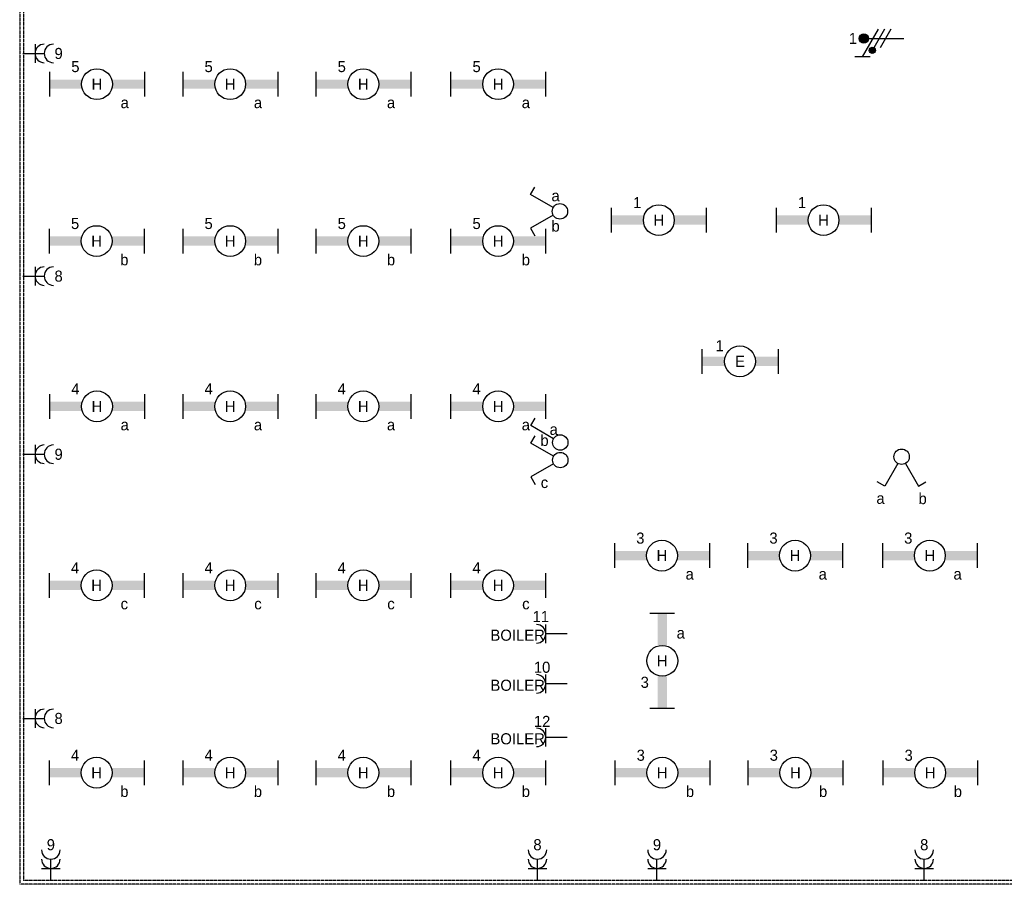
# Model space of a CAD drawing. Extents: x 1458 to 77809, y 1423 to 46558.
# Tile 2 of 9: x 5929 to 21898, y 16992 to 31015. Entities that reach past the tile are written whole.
import ezdxf
from ezdxf.enums import TextEntityAlignment as Align

# ---------------------------------------------------------------- set-up
doc = ezdxf.new("R2010")
doc.units = 0
doc.linetypes.add('E_GOOT3', pattern=[5, 4, -1])
doc.layers.get('0').update_dxf_attribs({"linetype": 'CONTINUOUS'})
for name, color, linetype in [('EL6131--_WG', 7, 'CONTINUOUS'), ('EL6222--', 3, 'CONTINUOUS'), ('EL6311--', 3, 'CONTINUOUS')]:
    doc.layers.add(name, color=color, linetype=linetype)
doc.styles.add('BURO-018', font='BUROFONT', dxfattribs={"height": 180})

# ---------------------------------------------------------------- blocks, each defined once
blk = doc.blocks.new('111405')
at = {"color": 0, "linetype": 'Continuous'}
for p, q in [((-2.74, 7), (-3.95, 6.3)), ((-0.62, 3.33), (-2.74, 7)), ((0.62, 3.33), (2.74, 7)), ((2.74, 7), (3.95, 6.3))]:
    blk.add_line(p, q, dxfattribs=at)
blk.add_circle((0, 2.25), 1.25, dxfattribs=at)
at = {"color": 0, "linetype": 'Continuous', "style": 'BURO-018'}
for tag, p in [('E_SLET1', (-3.42, 9)), ('E_SLET2', (3.42, 9)), ('E_GKAST', (11.61, 4.38)), ('E_GROEP', (11.61, 1.38))]:
    blk.add_attdef(tag, text='', height=1.8, dxfattribs=at).set_placement(p, align=Align.MIDDLE)
at = {"color": 0, "linetype": 'Continuous', "style": 'BURO-018', "flags": 1}
blk.add_attdef('E_MATCODE', text='', height=1.8, dxfattribs=at).set_placement((0, 0), align=Align.MIDDLE)
blk = doc.blocks.new('111304')
at = {"color": 0, "linetype": 'Continuous'}
for p, q in [((-1.5, 4.5), (1.5, 4.5)), ((0, 1), (0, 4.5))]:
    blk.add_line(p, q, dxfattribs=at)
blk.add_arc((0, 6), 1.5, 180, 360, dxfattribs=at)
at = {"color": 0, "linetype": 'Continuous', "style": 'BURO-018'}
for tag in ['E_GROEP', 'E_GKAST']:
    blk.add_attdef(tag, text='', height=1.8, dxfattribs=at).set_placement((0, 8.5), align=Align.MIDDLE)
at = {"color": 0, "linetype": 'Continuous', "style": 'BURO-018', "flags": 1}
for tag, p in [('E_VERMCODE', (13, 8.5)), ('E_MATCODE', (0, 0))]:
    blk.add_attdef(tag, text='', height=1.8, dxfattribs=at).set_placement(p, align=Align.MIDDLE)
blk = doc.blocks.new('1114A1')
at = {"color": 0, "linetype": 'Continuous'}
for p, q in [((0.62, 3.33), (2.74, 7)), ((2.74, 7), (3.95, 6.3))]:
    blk.add_line(p, q, dxfattribs=at)
blk.add_circle((0, 2.25), 1.25, dxfattribs=at)
at = {"color": 0, "linetype": 'Continuous', "style": 'BURO-018'}
for tag, p in [('E_SLET1', (3.36, 9)), ('E_GKAST', (11.61, 4.38)), ('E_GROEP', (11.61, 1.38))]:
    blk.add_attdef(tag, text='', height=1.8, dxfattribs=at).set_placement(p, align=Align.MIDDLE)
at = {"color": 0, "linetype": 'Continuous', "style": 'BURO-018', "flags": 1}
blk.add_attdef('E_MATCODE', text='', height=1.8, dxfattribs=at).set_placement((0, 0), align=Align.MIDDLE)
blk = doc.blocks.new('1115B61240')
at = {"color": 0}
for p, q in [((-6.2, 2), (-6.2, -2)), ((6.2, 2), (6.2, -2))]:
    blk.add_line(p, q, dxfattribs=at)
at = {"color": 0, "linetype": 'Continuous'}
blk.add_circle((0, 0), 2.5, dxfattribs=at)
at = {"color": 0}
for points in [[(-2.5, 0.75), (-6.2, 0.75), (-2.5, -0.75), (-6.2, -0.75)], [(2.5, 0.75), (6.2, 0.75), (2.5, -0.75), (6.2, -0.75)]]:
    blk.add_solid(points, dxfattribs=at)
at = {"color": 0, "linetype": 'Continuous', "style": 'BURO-018'}
for tag, p in [('E_GROEP', (0, 5)), ('E_GKAST', (0, 5)), ('E_ARMCODE', (0, 0)), ('E_SLET', (4.5, -3))]:
    blk.add_attdef(tag, text='', height=1.8, dxfattribs=at).set_placement(p, align=Align.MIDDLE)
blk = doc.blocks.new('1115B61540')
at = {"color": 0}
for p, q in [((-7.7, 2), (-7.7, -2)), ((7.7, 2), (7.7, -2))]:
    blk.add_line(p, q, dxfattribs=at)
at = {"color": 0, "linetype": 'Continuous'}
blk.add_circle((0, 0), 2.5, dxfattribs=at)
at = {"color": 0}
for points in [[(-2.5, 0.75), (-7.7, 0.75), (-2.5, -0.75), (-7.7, -0.75)], [(2.5, 0.75), (7.7, 0.75), (2.5, -0.75), (7.7, -0.75)]]:
    blk.add_solid(points, dxfattribs=at)
at = {"color": 0, "linetype": 'Continuous', "style": 'BURO-018'}
for tag, p in [('E_GROEP', (0, 5)), ('E_GKAST', (0, 5)), ('E_ARMCODE', (0, 0)), ('E_SLET', (4.5, -3))]:
    blk.add_attdef(tag, text='', height=1.8, dxfattribs=at).set_placement(p, align=Align.MIDDLE)
blk = doc.blocks.new('111304A')
at = {"color": 0, "linetype": 'Continuous'}
for p, q in [((0, 1), (0, 4.5)), ((-1.5, 3), (1.5, 3))]:
    blk.add_line(p, q, dxfattribs=at)
for centre in [(0, 6), (0, 4.5)]:
    blk.add_arc(centre, 1.5, 180, 360, dxfattribs=at)
at = {"color": 0, "linetype": 'Continuous', "style": 'BURO-018'}
for tag in ['E_GROEP', 'E_GKAST']:
    blk.add_attdef(tag, text='', height=1.8, dxfattribs=at).set_placement((0, 8.5), align=Align.MIDDLE)
at = {"color": 0, "linetype": 'Continuous', "style": 'BURO-018', "flags": 1}
for tag, p in [('E_VERMCODE', (13, 8.5)), ('E_MATCODE', (0, 0))]:
    blk.add_attdef(tag, text='', height=1.8, dxfattribs=at).set_placement(p, align=Align.MIDDLE)
blk = doc.blocks.new('E00078')
at = {"color": 0, "linetype": 'Continuous'}
for p, q in [((-3, 6.48), (-3, 8.98)), ((-3, 7.73), (1.5, 5.13)), ((0, 7.5), (0, 1)), ((1.5, 4.13), (-1.5, 5.87)), ((1.5, 3.13), (-1.5, 4.87))]:
    blk.add_line(p, q, dxfattribs=at)
at = {"color": 0, "const_width": 0.75}
blk.add_lwpolyline([(-0.38, 7.5, 1), (0.38, 7.5, 1)], format="xyb", close=True, dxfattribs=at)
at = {"color": 0, "linetype": 'Continuous', "const_width": 0.5}
blk.add_lwpolyline([(-2.18, 6.12, 1), (-1.68, 6.12, 1)], format="xyb", close=True, dxfattribs=at)
at = {"color": 0, "linetype": 'Continuous'}
for centre, radius in [((0, 7.5), 0.75), ((-1.93, 6.12), 0.5)]:
    blk.add_circle(centre, radius, dxfattribs=at)
at = {"color": 0, "linetype": 'Continuous', "style": 'BURO-018'}
for tag in ['E_GROEP', 'E_GKAST']:
    blk.add_attdef(tag, text='', height=1.8, dxfattribs=at).set_placement((0, 11), align=Align.MIDDLE)
at = {"color": 0, "linetype": 'Continuous', "style": 'BURO-018', "flags": 1}
for tag, p in [('E_VERMCODE', (13, 11)), ('E_MATCODE', (0, 0))]:
    blk.add_attdef(tag, text='', height=1.8, dxfattribs=at).set_placement(p, align=Align.MIDDLE)

msp = doc.modelspace()

# ---------------------------------------------------------------- linework, layer by layer
at = {"layer": 'EL6131--_WG', "linetype": 'E_GOOT3'}
for p, q in [((5929, 45672, 0), (5929, 16992, 60)), ((5989, 45612), (5989, 17052)), ((54469, 16992), (5929, 16992)), ((54409, 17052), (5989, 17052))]:
    msp.add_line(p, q, dxfattribs=at)

# ---------------------------------------------------------------- block references
at = {"layer": 'EL6222--', "lineweight": 0}
ref = msp.add_blockref('E00078', (20369, 30710), dxfattribs=dict(at, xscale=100, yscale=100, zscale=100, rotation=90))
ref.add_attrib('E_GROEP', '1', dxfattribs={"layer": '0', "color": 1, "linetype": 'Continuous', "height": 180, "style": 'BURO-018'}).set_placement((19442, 30710), align=Align.MIDDLE)
at = {"layer": 'EL6222--'}
ref = msp.add_blockref('111304A', (5877, 30467), dxfattribs=dict(at, xscale=100, yscale=100, zscale=100, rotation=270))
ref.add_attrib('E_GROEP', '9', dxfattribs={"layer": '0', "color": 1, "linetype": 'Continuous', "height": 180, "style": 'BURO-018'}).set_placement((6560, 30467), align=Align.MIDDLE)
ref = msp.add_blockref('111304A', (5877, 26856), dxfattribs=dict(at, xscale=100, yscale=100, zscale=100, rotation=270))
ref.add_attrib('E_GROEP', '8', dxfattribs={"layer": '0', "color": 1, "linetype": 'Continuous', "height": 180, "style": 'BURO-018'}).set_placement((6560, 26856), align=Align.MIDDLE)
ref = msp.add_blockref('111304A', (5877, 23967), dxfattribs=dict(at, xscale=100, yscale=100, zscale=100, rotation=270))
ref.add_attrib('E_GROEP', '9', dxfattribs={"layer": '0', "color": 1, "linetype": 'Continuous', "height": 180, "style": 'BURO-018'}).set_placement((6560, 23967), align=Align.MIDDLE)
ref = msp.add_blockref('111304', (14910, 21054), dxfattribs=dict(at, xscale=100, yscale=100, zscale=100, rotation=90))
ref.add_attrib('E_GROEP', '11', dxfattribs={"layer": '0', "color": 1, "linetype": 'Continuous', "height": 180, "style": 'BURO-018'}).set_placement((14380, 21334), align=Align.MIDDLE)
ref.add_attrib('E_VERMCODE', 'BOILER', dxfattribs={"layer": '0', "color": 1, "linetype": 'Continuous', "height": 180, "style": 'BURO-018'}).set_placement((14005, 21032), align=Align.MIDDLE)
ref = msp.add_blockref('111304', (14910, 20242), dxfattribs=dict(at, xscale=100, yscale=100, zscale=100, rotation=90))
ref.add_attrib('E_GROEP', '10', dxfattribs={"layer": '0', "color": 1, "linetype": 'Continuous', "height": 180, "style": 'BURO-018'}).set_placement((14401, 20512), align=Align.MIDDLE)
ref.add_attrib('E_VERMCODE', 'BOILER', dxfattribs={"layer": '0', "color": 1, "linetype": 'Continuous', "height": 180, "style": 'BURO-018'}).set_placement((14005, 20220), align=Align.MIDDLE)
ref = msp.add_blockref('111304A', (5877, 19682), dxfattribs=dict(at, xscale=100, yscale=100, zscale=100, rotation=270))
ref.add_attrib('E_GROEP', '8', dxfattribs={"layer": '0', "color": 1, "linetype": 'Continuous', "height": 180, "style": 'BURO-018'}).set_placement((6560, 19682), align=Align.MIDDLE)
ref = msp.add_blockref('111304', (14910, 19374), dxfattribs=dict(at, xscale=100, yscale=100, zscale=100, rotation=90))
ref.add_attrib('E_GROEP', '12', dxfattribs={"layer": '0', "color": 1, "linetype": 'Continuous', "height": 180, "style": 'BURO-018'}).set_placement((14401, 19635), align=Align.MIDDLE)
ref.add_attrib('E_VERMCODE', 'BOILER', dxfattribs={"layer": '0', "color": 1, "linetype": 'Continuous', "height": 180, "style": 'BURO-018'}).set_placement((14005, 19352), align=Align.MIDDLE)
ref = msp.add_blockref('111304A', (6434, 16950), dxfattribs=dict(at, xscale=100, yscale=100, zscale=100))
ref.add_attrib('E_GROEP', '9', dxfattribs={"layer": '0', "color": 1, "linetype": 'Continuous', "height": 180, "style": 'BURO-018'}).set_placement((6434, 17634), align=Align.MIDDLE)
ref = msp.add_blockref('111304A', (14326, 16950), dxfattribs=dict(at, xscale=100, yscale=100, zscale=100))
ref.add_attrib('E_GROEP', '8', dxfattribs={"layer": '0', "color": 1, "linetype": 'Continuous', "height": 180, "style": 'BURO-018'}).set_placement((14326, 17634), align=Align.MIDDLE)
ref = msp.add_blockref('111304A', (16264, 16950), dxfattribs=dict(at, xscale=100, yscale=100, zscale=100))
ref.add_attrib('E_GROEP', '9', dxfattribs={"layer": '0', "color": 1, "linetype": 'Continuous', "height": 180, "style": 'BURO-018'}).set_placement((16264, 17634), align=Align.MIDDLE)
ref = msp.add_blockref('111304A', (20599, 16950), dxfattribs=dict(at, xscale=100, yscale=100, zscale=100))
ref.add_attrib('E_GROEP', '8', dxfattribs={"layer": '0', "color": 1, "linetype": 'Continuous', "height": 180, "style": 'BURO-018'}).set_placement((20599, 17634), align=Align.MIDDLE)
at = {"layer": 'EL6311--'}
ref = msp.add_blockref('1115B61540', (7182, 29969), dxfattribs=dict(at, xscale=100, yscale=100, zscale=100))
ref.add_attrib('E_ARMCODE', 'H', dxfattribs={"layer": '0', "color": 1, "linetype": 'Continuous', "height": 180, "style": 'BURO-018'}).set_placement((7182, 29969), align=Align.MIDDLE)
ref.add_attrib('E_SLET', 'a', dxfattribs={"layer": '0', "color": 1, "linetype": 'Continuous', "height": 180, "style": 'BURO-018'}).set_placement((7632, 29669), align=Align.MIDDLE)
ref.add_attrib('E_GROEP', '5', dxfattribs={"layer": '0', "color": 1, "linetype": 'Continuous', "height": 180, "style": 'BURO-018'}).set_placement((6832, 30253), align=Align.MIDDLE)
ref = msp.add_blockref('1115B61540', (9343, 29969), dxfattribs=dict(at, xscale=100, yscale=100, zscale=100))
ref.add_attrib('E_ARMCODE', 'H', dxfattribs={"layer": '0', "color": 1, "linetype": 'Continuous', "height": 180, "style": 'BURO-018'}).set_placement((9343, 29969), align=Align.MIDDLE)
ref.add_attrib('E_SLET', 'a', dxfattribs={"layer": '0', "color": 1, "linetype": 'Continuous', "height": 180, "style": 'BURO-018'}).set_placement((9793, 29669), align=Align.MIDDLE)
ref.add_attrib('E_GROEP', '5', dxfattribs={"layer": '0', "color": 1, "linetype": 'Continuous', "height": 180, "style": 'BURO-018'}).set_placement((8993, 30253), align=Align.MIDDLE)
ref = msp.add_blockref('1115B61540', (11501, 29969), dxfattribs=dict(at, xscale=100, yscale=100, zscale=100))
ref.add_attrib('E_ARMCODE', 'H', dxfattribs={"layer": '0', "color": 1, "linetype": 'Continuous', "height": 180, "style": 'BURO-018'}).set_placement((11501, 29969), align=Align.MIDDLE)
ref.add_attrib('E_SLET', 'a', dxfattribs={"layer": '0', "color": 1, "linetype": 'Continuous', "height": 180, "style": 'BURO-018'}).set_placement((11951, 29669), align=Align.MIDDLE)
ref.add_attrib('E_GROEP', '5', dxfattribs={"layer": '0', "color": 1, "linetype": 'Continuous', "height": 180, "style": 'BURO-018'}).set_placement((11152, 30253), align=Align.MIDDLE)
ref = msp.add_blockref('1115B61540', (13688, 29969), dxfattribs=dict(at, xscale=100, yscale=100, zscale=100))
ref.add_attrib('E_ARMCODE', 'H', dxfattribs={"layer": '0', "color": 1, "linetype": 'Continuous', "height": 180, "style": 'BURO-018'}).set_placement((13688, 29969), align=Align.MIDDLE)
ref.add_attrib('E_SLET', 'a', dxfattribs={"layer": '0', "color": 1, "linetype": 'Continuous', "height": 180, "style": 'BURO-018'}).set_placement((14138, 29669), align=Align.MIDDLE)
ref.add_attrib('E_GROEP', '5', dxfattribs={"layer": '0', "color": 1, "linetype": 'Continuous', "height": 180, "style": 'BURO-018'}).set_placement((13339, 30253), align=Align.MIDDLE)
ref = msp.add_blockref('111405', (14915, 27906), dxfattribs=dict(at, xscale=100, yscale=100, zscale=100, rotation=90))
ref.add_attrib('E_SLET1', 'b', dxfattribs={"layer": '0', "color": 1, "linetype": 'Continuous', "height": 180, "style": 'BURO-018'}).set_placement((14620, 27671), align=Align.MIDDLE)
ref.add_attrib('E_SLET2', 'a', dxfattribs={"layer": '0', "color": 1, "linetype": 'Continuous', "height": 180, "style": 'BURO-018'}).set_placement((14620, 28158), align=Align.MIDDLE)
ref = msp.add_blockref('1115B61540', (16294, 27764), dxfattribs=dict(at, xscale=100, yscale=100, zscale=100))
ref.add_attrib('E_ARMCODE', 'H', dxfattribs={"layer": '0', "color": 1, "linetype": 'Continuous', "height": 180, "style": 'BURO-018'}).set_placement((16294, 27764), align=Align.MIDDLE)
ref.add_attrib('E_GROEP', '1', dxfattribs={"layer": '0', "color": 1, "linetype": 'Continuous', "height": 180, "style": 'BURO-018'}).set_placement((15944, 28048), align=Align.MIDDLE)
ref = msp.add_blockref('1115B61540', (18966, 27764), dxfattribs=dict(at, xscale=100, yscale=100, zscale=100))
ref.add_attrib('E_ARMCODE', 'H', dxfattribs={"layer": '0', "color": 1, "linetype": 'Continuous', "height": 180, "style": 'BURO-018'}).set_placement((18966, 27764), align=Align.MIDDLE)
ref.add_attrib('E_GROEP', '1', dxfattribs={"layer": '0', "color": 1, "linetype": 'Continuous', "height": 180, "style": 'BURO-018'}).set_placement((18617, 28048), align=Align.MIDDLE)
ref = msp.add_blockref('1115B61540', (7176, 27424), dxfattribs=dict(at, xscale=100, yscale=100, zscale=100))
ref.add_attrib('E_ARMCODE', 'H', dxfattribs={"layer": '0', "color": 1, "linetype": 'Continuous', "height": 180, "style": 'BURO-018'}).set_placement((7176, 27424), align=Align.MIDDLE)
ref.add_attrib('E_SLET', 'b', dxfattribs={"layer": '0', "color": 1, "linetype": 'Continuous', "height": 180, "style": 'BURO-018'}).set_placement((7626, 27124), align=Align.MIDDLE)
ref.add_attrib('E_GROEP', '5', dxfattribs={"layer": '0', "color": 1, "linetype": 'Continuous', "height": 180, "style": 'BURO-018'}).set_placement((6827, 27708), align=Align.MIDDLE)
ref = msp.add_blockref('1115B61540', (9343, 27424), dxfattribs=dict(at, xscale=100, yscale=100, zscale=100))
ref.add_attrib('E_ARMCODE', 'H', dxfattribs={"layer": '0', "color": 1, "linetype": 'Continuous', "height": 180, "style": 'BURO-018'}).set_placement((9343, 27424), align=Align.MIDDLE)
ref.add_attrib('E_SLET', 'b', dxfattribs={"layer": '0', "color": 1, "linetype": 'Continuous', "height": 180, "style": 'BURO-018'}).set_placement((9793, 27124), align=Align.MIDDLE)
ref.add_attrib('E_GROEP', '5', dxfattribs={"layer": '0', "color": 1, "linetype": 'Continuous', "height": 180, "style": 'BURO-018'}).set_placement((8993, 27708), align=Align.MIDDLE)
ref = msp.add_blockref('1115B61540', (11501, 27424), dxfattribs=dict(at, xscale=100, yscale=100, zscale=100))
ref.add_attrib('E_ARMCODE', 'H', dxfattribs={"layer": '0', "color": 1, "linetype": 'Continuous', "height": 180, "style": 'BURO-018'}).set_placement((11501, 27424), align=Align.MIDDLE)
ref.add_attrib('E_SLET', 'b', dxfattribs={"layer": '0', "color": 1, "linetype": 'Continuous', "height": 180, "style": 'BURO-018'}).set_placement((11951, 27124), align=Align.MIDDLE)
ref.add_attrib('E_GROEP', '5', dxfattribs={"layer": '0', "color": 1, "linetype": 'Continuous', "height": 180, "style": 'BURO-018'}).set_placement((11152, 27708), align=Align.MIDDLE)
ref = msp.add_blockref('1115B61540', (13688, 27424), dxfattribs=dict(at, xscale=100, yscale=100, zscale=100))
ref.add_attrib('E_ARMCODE', 'H', dxfattribs={"layer": '0', "color": 1, "linetype": 'Continuous', "height": 180, "style": 'BURO-018'}).set_placement((13688, 27424), align=Align.MIDDLE)
ref.add_attrib('E_SLET', 'b', dxfattribs={"layer": '0', "color": 1, "linetype": 'Continuous', "height": 180, "style": 'BURO-018'}).set_placement((14138, 27124), align=Align.MIDDLE)
ref.add_attrib('E_GROEP', '5', dxfattribs={"layer": '0', "color": 1, "linetype": 'Continuous', "height": 180, "style": 'BURO-018'}).set_placement((13339, 27708), align=Align.MIDDLE)
ref = msp.add_blockref('1115B61240', (17610, 25473), dxfattribs=dict(at, xscale=100, yscale=100, zscale=100))
ref.add_attrib('E_ARMCODE', 'E', dxfattribs={"layer": '0', "color": 1, "linetype": 'Continuous', "height": 180, "style": 'BURO-018'}).set_placement((17610, 25473), align=Align.MIDDLE)
ref.add_attrib('E_GROEP', '1', dxfattribs={"layer": '0', "color": 1, "linetype": 'Continuous', "height": 180, "style": 'BURO-018'}).set_placement((17280, 25727), align=Align.MIDDLE)
ref = msp.add_blockref('1115B61540', (7182, 24743), dxfattribs=dict(at, xscale=100, yscale=100, zscale=100))
ref.add_attrib('E_ARMCODE', 'H', dxfattribs={"layer": '0', "color": 1, "linetype": 'Continuous', "height": 180, "style": 'BURO-018'}).set_placement((7182, 24743), align=Align.MIDDLE)
ref.add_attrib('E_SLET', 'a', dxfattribs={"layer": '0', "color": 1, "linetype": 'Continuous', "height": 180, "style": 'BURO-018'}).set_placement((7632, 24443), align=Align.MIDDLE)
ref.add_attrib('E_GROEP', '4', dxfattribs={"layer": '0', "color": 1, "linetype": 'Continuous', "height": 180, "style": 'BURO-018'}).set_placement((6832, 25027), align=Align.MIDDLE)
ref = msp.add_blockref('1115B61540', (9343, 24743), dxfattribs=dict(at, xscale=100, yscale=100, zscale=100))
ref.add_attrib('E_ARMCODE', 'H', dxfattribs={"layer": '0', "color": 1, "linetype": 'Continuous', "height": 180, "style": 'BURO-018'}).set_placement((9343, 24743), align=Align.MIDDLE)
ref.add_attrib('E_SLET', 'a', dxfattribs={"layer": '0', "color": 1, "linetype": 'Continuous', "height": 180, "style": 'BURO-018'}).set_placement((9793, 24443), align=Align.MIDDLE)
ref.add_attrib('E_GROEP', '4', dxfattribs={"layer": '0', "color": 1, "linetype": 'Continuous', "height": 180, "style": 'BURO-018'}).set_placement((8993, 25027), align=Align.MIDDLE)
ref = msp.add_blockref('1115B61540', (11501, 24743), dxfattribs=dict(at, xscale=100, yscale=100, zscale=100))
ref.add_attrib('E_ARMCODE', 'H', dxfattribs={"layer": '0', "color": 1, "linetype": 'Continuous', "height": 180, "style": 'BURO-018'}).set_placement((11501, 24743), align=Align.MIDDLE)
ref.add_attrib('E_SLET', 'a', dxfattribs={"layer": '0', "color": 1, "linetype": 'Continuous', "height": 180, "style": 'BURO-018'}).set_placement((11951, 24443), align=Align.MIDDLE)
ref.add_attrib('E_GROEP', '4', dxfattribs={"layer": '0', "color": 1, "linetype": 'Continuous', "height": 180, "style": 'BURO-018'}).set_placement((11152, 25027), align=Align.MIDDLE)
ref = msp.add_blockref('1115B61540', (13688, 24743), dxfattribs=dict(at, xscale=100, yscale=100, zscale=100))
ref.add_attrib('E_ARMCODE', 'H', dxfattribs={"layer": '0', "color": 1, "linetype": 'Continuous', "height": 180, "style": 'BURO-018'}).set_placement((13688, 24743), align=Align.MIDDLE)
ref.add_attrib('E_SLET', 'a', dxfattribs={"layer": '0', "color": 1, "linetype": 'Continuous', "height": 180, "style": 'BURO-018'}).set_placement((14138, 24443), align=Align.MIDDLE)
ref.add_attrib('E_GROEP', '4', dxfattribs={"layer": '0', "color": 1, "linetype": 'Continuous', "height": 180, "style": 'BURO-018'}).set_placement((13339, 25027), align=Align.MIDDLE)
ref = msp.add_blockref('1114A1', (14921, 24157), dxfattribs=dict(at, xscale=100, yscale=100, zscale=100, rotation=90))
ref.add_attrib('E_SLET1', 'a', dxfattribs={"layer": '0', "color": 1, "linetype": 'Continuous', "height": 180, "style": 'BURO-018'}).set_placement((14590, 24369), align=Align.MIDDLE)
ref = msp.add_blockref('111405', (14921, 23872), dxfattribs=dict(at, xscale=100, yscale=100, zscale=100, rotation=90))
ref.add_attrib('E_SLET1', 'c', dxfattribs={"layer": '0', "color": 1, "linetype": 'Continuous', "height": 180, "style": 'BURO-018'}).set_placement((14440, 23507), align=Align.MIDDLE)
ref.add_attrib('E_SLET2', 'b', dxfattribs={"layer": '0', "color": 1, "linetype": 'Continuous', "height": 180, "style": 'BURO-018'}).set_placement((14440, 24195), align=Align.MIDDLE)
ref = msp.add_blockref('111405', (20232, 24151), dxfattribs=dict(at, xscale=100, yscale=100, zscale=100, rotation=180))
ref.add_attrib('E_SLET1', 'b', dxfattribs={"layer": '0', "color": 1, "linetype": 'Continuous', "height": 180, "style": 'BURO-018'}).set_placement((20573, 23251), align=Align.MIDDLE)
ref.add_attrib('E_SLET2', 'a', dxfattribs={"layer": '0', "color": 1, "linetype": 'Continuous', "height": 180, "style": 'BURO-018'}).set_placement((19890, 23251), align=Align.MIDDLE)
ref = msp.add_blockref('1115B61540', (16345, 22323), dxfattribs=dict(at, xscale=100, yscale=100, zscale=100))
ref.add_attrib('E_ARMCODE', 'H', dxfattribs={"layer": '0', "color": 1, "linetype": 'Continuous', "height": 180, "style": 'BURO-018'}).set_placement((16345, 22323), align=Align.MIDDLE)
ref.add_attrib('E_SLET', 'a', dxfattribs={"layer": '0', "color": 1, "linetype": 'Continuous', "height": 180, "style": 'BURO-018'}).set_placement((16795, 22023), align=Align.MIDDLE)
ref.add_attrib('E_GROEP', '3', dxfattribs={"layer": '0', "color": 1, "linetype": 'Continuous', "height": 180, "style": 'BURO-018'}).set_placement((15995, 22607), align=Align.MIDDLE)
ref = msp.add_blockref('1115B61540', (18503, 22323), dxfattribs=dict(at, xscale=100, yscale=100, zscale=100))
ref.add_attrib('E_ARMCODE', 'H', dxfattribs={"layer": '0', "color": 1, "linetype": 'Continuous', "height": 180, "style": 'BURO-018'}).set_placement((18503, 22323), align=Align.MIDDLE)
ref.add_attrib('E_SLET', 'a', dxfattribs={"layer": '0', "color": 1, "linetype": 'Continuous', "height": 180, "style": 'BURO-018'}).set_placement((18953, 22023), align=Align.MIDDLE)
ref.add_attrib('E_GROEP', '3', dxfattribs={"layer": '0', "color": 1, "linetype": 'Continuous', "height": 180, "style": 'BURO-018'}).set_placement((18154, 22607), align=Align.MIDDLE)
ref = msp.add_blockref('1115B61540', (20690, 22323), dxfattribs=dict(at, xscale=100, yscale=100, zscale=100))
ref.add_attrib('E_ARMCODE', 'H', dxfattribs={"layer": '0', "color": 1, "linetype": 'Continuous', "height": 180, "style": 'BURO-018'}).set_placement((20690, 22323), align=Align.MIDDLE)
ref.add_attrib('E_SLET', 'a', dxfattribs={"layer": '0', "color": 1, "linetype": 'Continuous', "height": 180, "style": 'BURO-018'}).set_placement((21140, 22023), align=Align.MIDDLE)
ref.add_attrib('E_GROEP', '3', dxfattribs={"layer": '0', "color": 1, "linetype": 'Continuous', "height": 180, "style": 'BURO-018'}).set_placement((20340, 22607), align=Align.MIDDLE)
ref = msp.add_blockref('1115B61540', (7176, 21840), dxfattribs=dict(at, xscale=100, yscale=100, zscale=100))
ref.add_attrib('E_ARMCODE', 'H', dxfattribs={"layer": '0', "color": 1, "linetype": 'Continuous', "height": 180, "style": 'BURO-018'}).set_placement((7176, 21840), align=Align.MIDDLE)
ref.add_attrib('E_SLET', 'c', dxfattribs={"layer": '0', "color": 1, "linetype": 'Continuous', "height": 180, "style": 'BURO-018'}).set_placement((7626, 21540), align=Align.MIDDLE)
ref.add_attrib('E_GROEP', '4', dxfattribs={"layer": '0', "color": 1, "linetype": 'Continuous', "height": 180, "style": 'BURO-018'}).set_placement((6827, 22124), align=Align.MIDDLE)
ref = msp.add_blockref('1115B61540', (9343, 21840), dxfattribs=dict(at, xscale=100, yscale=100, zscale=100))
ref.add_attrib('E_ARMCODE', 'H', dxfattribs={"layer": '0', "color": 1, "linetype": 'Continuous', "height": 180, "style": 'BURO-018'}).set_placement((9343, 21840), align=Align.MIDDLE)
ref.add_attrib('E_SLET', 'c', dxfattribs={"layer": '0', "color": 1, "linetype": 'Continuous', "height": 180, "style": 'BURO-018'}).set_placement((9793, 21540), align=Align.MIDDLE)
ref.add_attrib('E_GROEP', '4', dxfattribs={"layer": '0', "color": 1, "linetype": 'Continuous', "height": 180, "style": 'BURO-018'}).set_placement((8993, 22124), align=Align.MIDDLE)
ref = msp.add_blockref('1115B61540', (11501, 21840), dxfattribs=dict(at, xscale=100, yscale=100, zscale=100))
ref.add_attrib('E_ARMCODE', 'H', dxfattribs={"layer": '0', "color": 1, "linetype": 'Continuous', "height": 180, "style": 'BURO-018'}).set_placement((11501, 21840), align=Align.MIDDLE)
ref.add_attrib('E_SLET', 'c', dxfattribs={"layer": '0', "color": 1, "linetype": 'Continuous', "height": 180, "style": 'BURO-018'}).set_placement((11951, 21540), align=Align.MIDDLE)
ref.add_attrib('E_GROEP', '4', dxfattribs={"layer": '0', "color": 1, "linetype": 'Continuous', "height": 180, "style": 'BURO-018'}).set_placement((11152, 22124), align=Align.MIDDLE)
ref = msp.add_blockref('1115B61540', (13688, 21840), dxfattribs=dict(at, xscale=100, yscale=100, zscale=100))
ref.add_attrib('E_ARMCODE', 'H', dxfattribs={"layer": '0', "color": 1, "linetype": 'Continuous', "height": 180, "style": 'BURO-018'}).set_placement((13688, 21840), align=Align.MIDDLE)
ref.add_attrib('E_SLET', 'c', dxfattribs={"layer": '0', "color": 1, "linetype": 'Continuous', "height": 180, "style": 'BURO-018'}).set_placement((14138, 21540), align=Align.MIDDLE)
ref.add_attrib('E_GROEP', '4', dxfattribs={"layer": '0', "color": 1, "linetype": 'Continuous', "height": 180, "style": 'BURO-018'}).set_placement((13339, 22124), align=Align.MIDDLE)
ref = msp.add_blockref('1115B61540', (16350, 20617), dxfattribs=dict(at, xscale=100, yscale=100, zscale=100, rotation=90))
ref.add_attrib('E_ARMCODE', 'H', dxfattribs={"layer": '0', "color": 1, "linetype": 'Continuous', "height": 180, "style": 'BURO-018'}).set_placement((16350, 20617), align=Align.MIDDLE)
ref.add_attrib('E_SLET', 'a', dxfattribs={"layer": '0', "color": 1, "linetype": 'Continuous', "height": 180, "style": 'BURO-018'}).set_placement((16650, 21067), align=Align.MIDDLE)
ref.add_attrib('E_GROEP', '3', dxfattribs={"layer": '0', "color": 1, "linetype": 'Continuous', "height": 180, "style": 'BURO-018'}).set_placement((16066, 20268), align=Align.MIDDLE)
ref = msp.add_blockref('1115B61540', (7176, 18801), dxfattribs=dict(at, xscale=100, yscale=100, zscale=100))
ref.add_attrib('E_ARMCODE', 'H', dxfattribs={"layer": '0', "color": 1, "linetype": 'Continuous', "height": 180, "style": 'BURO-018'}).set_placement((7176, 18801), align=Align.MIDDLE)
ref.add_attrib('E_SLET', 'b', dxfattribs={"layer": '0', "color": 1, "linetype": 'Continuous', "height": 180, "style": 'BURO-018'}).set_placement((7626, 18501), align=Align.MIDDLE)
ref.add_attrib('E_GROEP', '4', dxfattribs={"layer": '0', "color": 1, "linetype": 'Continuous', "height": 180, "style": 'BURO-018'}).set_placement((6827, 19085), align=Align.MIDDLE)
ref = msp.add_blockref('1115B61540', (9343, 18801), dxfattribs=dict(at, xscale=100, yscale=100, zscale=100))
ref.add_attrib('E_ARMCODE', 'H', dxfattribs={"layer": '0', "color": 1, "linetype": 'Continuous', "height": 180, "style": 'BURO-018'}).set_placement((9343, 18801), align=Align.MIDDLE)
ref.add_attrib('E_SLET', 'b', dxfattribs={"layer": '0', "color": 1, "linetype": 'Continuous', "height": 180, "style": 'BURO-018'}).set_placement((9793, 18501), align=Align.MIDDLE)
ref.add_attrib('E_GROEP', '4', dxfattribs={"layer": '0', "color": 1, "linetype": 'Continuous', "height": 180, "style": 'BURO-018'}).set_placement((8993, 19085), align=Align.MIDDLE)
ref = msp.add_blockref('1115B61540', (11501, 18801), dxfattribs=dict(at, xscale=100, yscale=100, zscale=100))
ref.add_attrib('E_ARMCODE', 'H', dxfattribs={"layer": '0', "color": 1, "linetype": 'Continuous', "height": 180, "style": 'BURO-018'}).set_placement((11501, 18801), align=Align.MIDDLE)
ref.add_attrib('E_SLET', 'b', dxfattribs={"layer": '0', "color": 1, "linetype": 'Continuous', "height": 180, "style": 'BURO-018'}).set_placement((11951, 18501), align=Align.MIDDLE)
ref.add_attrib('E_GROEP', '4', dxfattribs={"layer": '0', "color": 1, "linetype": 'Continuous', "height": 180, "style": 'BURO-018'}).set_placement((11152, 19085), align=Align.MIDDLE)
ref = msp.add_blockref('1115B61540', (13688, 18801), dxfattribs=dict(at, xscale=100, yscale=100, zscale=100))
ref.add_attrib('E_ARMCODE', 'H', dxfattribs={"layer": '0', "color": 1, "linetype": 'Continuous', "height": 180, "style": 'BURO-018'}).set_placement((13688, 18801), align=Align.MIDDLE)
ref.add_attrib('E_SLET', 'b', dxfattribs={"layer": '0', "color": 1, "linetype": 'Continuous', "height": 180, "style": 'BURO-018'}).set_placement((14138, 18501), align=Align.MIDDLE)
ref.add_attrib('E_GROEP', '4', dxfattribs={"layer": '0', "color": 1, "linetype": 'Continuous', "height": 180, "style": 'BURO-018'}).set_placement((13339, 19085), align=Align.MIDDLE)
ref = msp.add_blockref('1115B61540', (16350, 18801), dxfattribs=dict(at, xscale=100, yscale=100, zscale=100))
ref.add_attrib('E_ARMCODE', 'H', dxfattribs={"layer": '0', "color": 1, "linetype": 'Continuous', "height": 180, "style": 'BURO-018'}).set_placement((16350, 18801), align=Align.MIDDLE)
ref.add_attrib('E_SLET', 'b', dxfattribs={"layer": '0', "color": 1, "linetype": 'Continuous', "height": 180, "style": 'BURO-018'}).set_placement((16800, 18501), align=Align.MIDDLE)
ref.add_attrib('E_GROEP', '3', dxfattribs={"layer": '0', "color": 1, "linetype": 'Continuous', "height": 180, "style": 'BURO-018'}).set_placement((16001, 19085), align=Align.MIDDLE)
ref = msp.add_blockref('1115B61540', (18509, 18801), dxfattribs=dict(at, xscale=100, yscale=100, zscale=100))
ref.add_attrib('E_ARMCODE', 'H', dxfattribs={"layer": '0', "color": 1, "linetype": 'Continuous', "height": 180, "style": 'BURO-018'}).set_placement((18509, 18801), align=Align.MIDDLE)
ref.add_attrib('E_SLET', 'b', dxfattribs={"layer": '0', "color": 1, "linetype": 'Continuous', "height": 180, "style": 'BURO-018'}).set_placement((18959, 18501), align=Align.MIDDLE)
ref.add_attrib('E_GROEP', '3', dxfattribs={"layer": '0', "color": 1, "linetype": 'Continuous', "height": 180, "style": 'BURO-018'}).set_placement((18159, 19085), align=Align.MIDDLE)
ref = msp.add_blockref('1115B61540', (20695, 18801), dxfattribs=dict(at, xscale=100, yscale=100, zscale=100))
ref.add_attrib('E_ARMCODE', 'H', dxfattribs={"layer": '0', "color": 1, "linetype": 'Continuous', "height": 180, "style": 'BURO-018'}).set_placement((20695, 18801), align=Align.MIDDLE)
ref.add_attrib('E_SLET', 'b', dxfattribs={"layer": '0', "color": 1, "linetype": 'Continuous', "height": 180, "style": 'BURO-018'}).set_placement((21145, 18501), align=Align.MIDDLE)
ref.add_attrib('E_GROEP', '3', dxfattribs={"layer": '0', "color": 1, "linetype": 'Continuous', "height": 180, "style": 'BURO-018'}).set_placement((20346, 19085), align=Align.MIDDLE)

doc.saveas('drawing.dxf')
